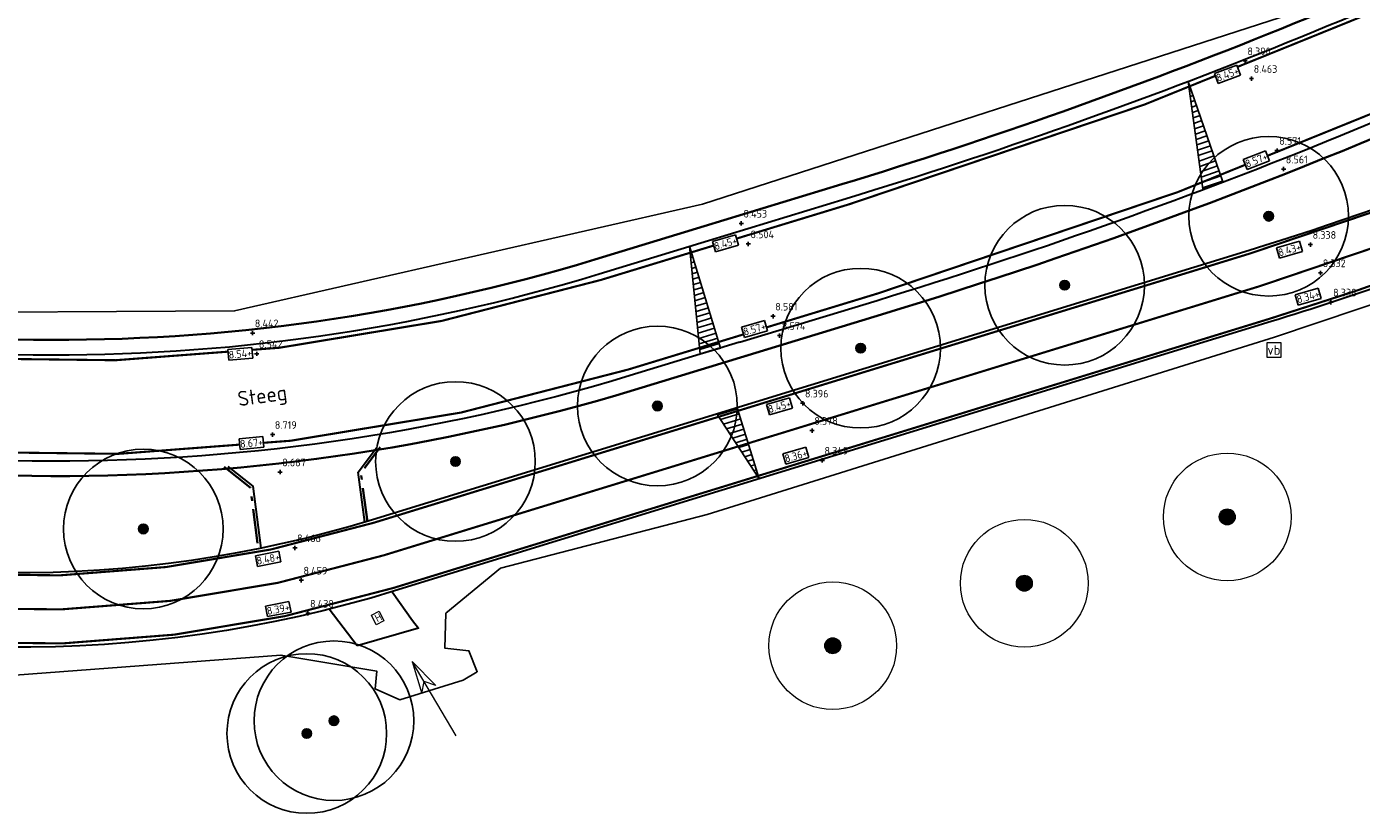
# Model space of a CAD drawing. Header units: metres. Extents: x 158962 to 159595, y 404132 to 404628.
# Tile 5 of 23: x 159167 to 159230, y 404312 to 404349. Entities that reach past the tile are written whole.
import ezdxf
from ezdxf.enums import TextEntityAlignment as Align

# ---------------------------------------------------------------- set-up
doc = ezdxf.new("R2010")
doc.units = ezdxf.units.M
for name, pattern in [('VH-OPSLUITBAND_120X250', [26, 16, -4, 2, -4]), ('VW-1-3_STREEP', [4, 1, -3]), ('VW-30-270_STREEP', [3, 0.3, -2.7])]:
    doc.linetypes.add(name, pattern=pattern)
doc.layers.get('Defpoints').update_dxf_attribs({"color": 171})
for name, color, linetype, lineweight in [('B-WE-GR-BOOM-S', 90, 'Continuous', 25), ('B-WE-GR-BOOM-S (ingemeten)', 90, 'Continuous', 25), ('B-WE-IE-MEUBILAIR_WEGMEUBILAIR_VERKEERSBORD-S', 7, 'Continuous', 25), ('B-WE-OG-HOOGTEPUNT-S', 7, 'Continuous', 25), ('B-WE-OG-HOOGTEPUNT-T18', 10, 'Continuous', 18), ('B-WE-OG-TOPOGRAFIE-T35', 7, 'Continuous', 35), ('B-WE-OG-TOPOGRAFIE_INRIT-G', 10, 'Continuous', 18), ('N-WE-GW-HOOGTE_AFWERKHOOGTE-T25', 7, 'Continuous', 25), ('N-WE-VH-HALFVERHARDING_GRASBETONSTEEN-G', 7, 'Continuous', 35), ('N-WE-VH-KANTOPSLUITING_OPSLUITBAND_120X250-G', 4, 'VH-OPSLUITBAND_120X250', 35), ('N-WE-VH-KANTVERHARDING-G', 7, 'Continuous', 30), ('N-WE-VH-T18', 7, 'Continuous', 18), ('N-WE-VW-MARKERING_LANGS_STREEP_13_010-G', 7, 'VW-1-3_STREEP', 13), ('N-WE-VW-MARKERING_LANGS_STREEP_30270_010-G', 7, 'VW-30-270_STREEP', 13), ('N-WE-VW-MARKERING_LANGS_STREEP_DOORGETROKKEN_010-G', 7, 'Continuous', 13)]:
    doc.layers.add(name, color=color, linetype=linetype, lineweight=lineweight)
doc.layers.add('Iv-a-afwateringsprofiel', color=5, linetype='Continuous')
doc.styles.add('NLCS-ISO', font='NLCS-ISO.TTF')
doc.styles.add('NLCS-ISO-M200-T18', font='NLCS-ISO.TTF', dxfattribs={"height": 0.36})
doc.styles.add('NLCS-ISO-M200-T35', font='NLCS-ISO.TTF', dxfattribs={"height": 0.7})

# ---------------------------------------------------------------- blocks, each defined once
blk = doc.blocks.new('inrit')
at = {"linetype": 'Continuous'}
for p, q in [((0, 0), (4.064, 0)), ((4.064, 0), (2.532, 0.38)), ((2.532, 0.38), (2.971, 0)), ((4.064, 0), (2.532, -0.38)), ((2.532, -0.38), (2.971, 0))]:
    blk.add_line(p, q, dxfattribs=at)
blk = doc.blocks.new('SGR-BOOM_GBKN-SO')
at = {"linetype": 'ByBlock', "lineweight": 18}
h = blk.add_hatch(color=0, dxfattribs=at)
h.dxf.hatch_style = 1
edge = h.paths.add_edge_path()
edge.add_arc((0, 0), 0.25, 0, 360)
at = {"color": 0, "linetype": 'ByBlock', "lineweight": 18}
for radius in [2, 0.25]:
    blk.add_circle((0, 0), radius, dxfattribs=at)
at = {"color": 0, "linetype": 'ByBlock', "lineweight": 18, "style": 'NLCS-ISO'}
blk.add_attdef('SOORT', (2.5, 0), '', height=1.5, dxfattribs=at)
blk = doc.blocks.new('SGR-BOOM_01')
at = {"ltscale": 0.1}
h = blk.add_hatch(color=256, dxfattribs=at)
edge = h.paths.add_edge_path()
edge.add_arc((0, 0), 0.15, 0, 360)
for radius in [2.5, 0.045]:
    blk.add_circle((0, 0), radius)
blk.add_circle((0, 0), 0.15, dxfattribs=at)
blk = doc.blocks.new('SOG-HOOGTEPUNT-SO')
for p, q in [((-0.5, 0), (0.5, 0)), ((0, 0.5), (0, -0.5))]:
    blk.add_line(p, q)
blk = doc.blocks.new('*U732')
h = blk.add_hatch()
h.set_pattern_fill('AMO-BODEM_LEEM', color=256, scale=0.1, angle=135, pattern_type=2)
h.set_pattern_definition([(270, (0.5, -1.5295), (0.25, -6e-17), [])])
h.paths.add_polyline_path([(3.5, 0), (3.5, 1), (0, 0)])
blk.add_lwpolyline([(3.5, 0), (3.5, 1), (0, 0)], close=True)
blk = doc.blocks.new('*U735')
h = blk.add_hatch()
h.set_pattern_fill('AMO-BODEM_LEEM', color=256, scale=0.1, angle=135, pattern_type=2)
h.set_pattern_definition([(270, (2.00026, -1.5295), (0.25, -6e-17), [])])
h.paths.add_polyline_path([(5, 0), (5, -1), (0, 0)])
blk.add_lwpolyline([(5, 0), (5, -1), (0, 0)], close=True)
blk = doc.blocks.new('SIE-WEG_VERKEERSBORD-SO')
at = {"color": 0, "linetype": 'ByBlock', "lineweight": 18}
blk.add_lwpolyline([(-1.125, -1.125), (1.125, -1.125), (1.125, 1.125), (-1.125, 1.125)], close=True, dxfattribs=at)
at = {"color": 0, "linetype": 'ByBlock', "lineweight": 18, "style": 'NLCS-ISO'}
blk.add_text('vb', height=1.5, dxfattribs=at).set_placement((0, 0), align=Align.MIDDLE_CENTER)

msp = doc.modelspace()

# ---------------------------------------------------------------- linework, layer by layer
at = {"layer": 'Defpoints'}
for points in [[(159248.339, 404359.528), (159225.968, 404349.52), (159198.846, 404340.747), (159176.864, 404335.734), (159160.241, 404335.642), (159146.778, 404337.508), (159134.796, 404341.271), (159110.677, 404349.558), (159070.667, 404363.84)], [(159076.753, 404345.557), (159111.635, 404333.884), (159112.937, 404334.592), (159114.065, 404333.599), (159115.931, 404333.613), (159117.179, 404332.466), (159149.358, 404321.323), (159165.086, 404318.511), (159179.046, 404319.565), (159183.549, 404318.802), (159183.469, 404317.98), (159184.623, 404317.468), (159187.602, 404318.383), (159188.261, 404318.78), (159187.876, 404319.767), (159186.742, 404319.884), (159186.784, 404321.53), (159189.352, 404323.652), (159199.065, 404326.163), (159225.699, 404334.506), (159237.733, 404338.537)]]:
    msp.add_lwpolyline(points, dxfattribs=at)
at = {"layer": 'N-WE-VH-HALFVERHARDING_GRASBETONSTEEN-G'}
for points in [[(159381.51, 404440.163), (159377.772, 404436.191, -0.085818), (159333.7, 404403.061), (159245.916, 404358.095, -0.044387), (159205.379, 404341.684), (159198.922, 404339.715), (159193.779, 404338.147, -0.155199), (159141.165, 404338.777), (159005.614, 404383.687, 0.100467), (158972.749, 404387.638, 0.100467)], [(159207.246, 404335.562), (159195.645, 404332.025, -0.155199), (159139.152, 404332.702), (159003.601, 404377.611, 0.093522), (158975.373, 404381.4, 0.093522)], [(159200.789, 404333.593), (159207.246, 404335.562, 0.030249), (159235.93, 404346.242, 0.030249)]]:
    msp.add_lwpolyline(points, format="xyb", dxfattribs=at)
at = {"layer": 'N-WE-VH-KANTOPSLUITING_OPSLUITBAND_120X250-G', "ltscale": 0.1, "flags": 128}
for points in [[(159183.104, 404325.827), (159182.803, 404328.12), (159183.706, 404329.329)], [(159176.377, 404328.41), (159177.607, 404327.439), (159177.985, 404324.557)]]:
    msp.add_lwpolyline(points, dxfattribs=at)
at = {"layer": 'N-WE-VH-KANTVERHARDING-G'}
for points in [[(159539.074, 404612.556, -0.024921), (159506.431, 404568.982), (159456.553, 404508.888, -0.018201), (159403.383, 404449.375), (159369.507, 404414.129, -0.104938), (159346.659, 404398.628), (159321.392, 404388.33, 0.0216), (159317.193, 404386.403), (159266.471, 404360.422, 0.071669), (159258.676, 404354.898, -0.073217), (159251.53, 404349.867), (159247.456, 404347.812, -0.042275), (159224.517, 404338.577), (159183.351, 404325.923, -0.155354), (159149.07, 404326.266), (159006.927, 404373.097, 0.085931), (158975.368, 404377.764)], [(158975.368, 404387.107, -0.003403), (158976.49, 404387.155, -0.089181), (159005.394, 404383.022), (159140.945, 404338.113, 0.155199), (159193.983, 404337.477), (159199.127, 404339.045), (159205.583, 404341.014, 0.044387), (159246.235, 404357.472), (159334.019, 404402.438, 0.085818), (159378.281, 404435.711), (159382.02, 404439.684)], [(159200.585, 404334.263), (159207.041, 404336.232, 0.044387), (159248.515, 404353.021), (159336.298, 404397.987, 0.085818), (159381.923, 404432.285), (159385.661, 404436.257)], [(159200.585, 404334.263), (159195.441, 404332.694, -0.155199), (159139.372, 404333.367), (159003.821, 404378.276, 0.093418), (158975.368, 404382.101, 0.093418)], [(159237.45, 404339.447, -0.021058), (159225.545, 404335.232), (159184.38, 404322.577, -0.155354), (159147.975, 404322.942), (159005.832, 404369.772, 0.086172), (158975.368, 404374.263, 0.086172)]]:
    msp.add_lwpolyline(points, format="xyb", dxfattribs=at)
for points in [[(159182.985, 404325.812), (159182.678, 404328.153), (159183.536, 404329.301)], [(159176.552, 404328.425), (159177.72, 404327.503), (159178.103, 404324.581)], [(159184.268, 404322.543), (159185.219, 404321.188), (159185.512, 404320.833), (159182.625, 404319.996)], [(159182.625, 404319.996), (159181.307, 404321.722)]]:
    msp.add_lwpolyline(points, dxfattribs=at)
at = {"layer": 'N-WE-VW-MARKERING_LANGS_STREEP_13_010-G', "const_width": 0.1, "flags": 128}
for points in [[(159533.891, 404612.556, -0.016765), (159513.763, 404585.567), (159490.316, 404556.232, -0.020167), (159397.723, 404449.515), (159385.442, 404436.463), (159381.704, 404432.49, -0.085818), (159336.162, 404398.254), (159248.378, 404353.289, -0.044258), (159207.079, 404336.557), (159195.354, 404332.981, -0.155199), (159139.467, 404333.651), (159003.916, 404378.561, 0.093367), (158975.368, 404382.401)], [(158975.368, 404386.807, -0.003449), (158976.501, 404386.855, -0.089181), (159005.299, 404382.737), (159140.85, 404337.828, 0.155199), (159194.07, 404337.19), (159205.754, 404340.753, 0.044299), (159246.372, 404357.205), (159334.156, 404402.171, 0.085818), (159378.5, 404435.505), (159382.238, 404439.478), (159394.519, 404452.53, 0.020167), (159486.879, 404558.98), (159510.326, 404588.314, 0.015225), (159528.521, 404612.556, 0.015225)]]:
    msp.add_lwpolyline(points, format="xyb", dxfattribs=at)
at = {"layer": 'N-WE-VW-MARKERING_LANGS_STREEP_30270_010-G', "const_width": 0.1, "flags": 128}
msp.add_lwpolyline([(159541.182, 404612.556, -0.025459), (159507.778, 404567.864), (159457.899, 404507.77, -0.018201), (159404.644, 404448.163), (159370.769, 404412.916, -0.104938), (159347.32, 404397.007), (159322.053, 404386.71, 0.0216), (159317.991, 404384.846), (159267.269, 404358.864, 0.071669), (159259.881, 404353.629, -0.073217), (159252.318, 404348.305), (159248.244, 404346.25, -0.042275), (159225.031, 404336.904), (159183.865, 404324.25, -0.155354), (159148.523, 404324.604), (159006.38, 404371.435, 0.086049), (158975.368, 404376.013)], format="xyb", dxfattribs=at)
at = {"layer": 'N-WE-VW-MARKERING_LANGS_STREEP_DOORGETROKKEN_010-G', "const_width": 0.1, "flags": 128}
for points in [[(159539.254, 404612.556, -0.024968), (159506.547, 404568.886), (159456.668, 404508.792, -0.018201), (159403.491, 404449.271), (159369.615, 404414.025, -0.104938), (159346.716, 404398.489), (159321.449, 404388.191, 0.0216), (159317.262, 404386.27), (159266.54, 404360.288, 0.071669), (159258.779, 404354.789, -0.073217), (159251.597, 404349.733), (159247.524, 404347.678, -0.042275), (159224.561, 404338.434), (159183.395, 404325.78, -0.155354), (159149.023, 404326.124), (159006.88, 404372.954, 0.085941), (158975.368, 404377.614)], [(159237.394, 404339.586, -0.021058), (159225.501, 404335.375), (159184.335, 404322.721, -0.155354), (159148.022, 404323.085), (159005.879, 404369.915, 0.086161), (158975.368, 404374.413, 0.086161)]]:
    msp.add_lwpolyline(points, format="xyb", dxfattribs=at)

# ---------------------------------------------------------------- block references
at = {"layer": 'B-WE-GR-BOOM-S', "xscale": 1.5, "yscale": 1.5, "zscale": 1.5}
for p in [(159223.486, 404326.056), (159213.956, 404322.94), (159204.956, 404320.006)]:
    msp.add_blockref('SGR-BOOM_GBKN-SO', p, dxfattribs=at)
at = {"layer": 'B-WE-GR-BOOM-S (ingemeten)', "xscale": 1.5, "yscale": 1.5, "zscale": 1.5}
for p in [(159225.433, 404340.183, 8.632), (159215.85, 404336.943, 8.659), (159206.269, 404333.985, 8.637), (159196.725, 404331.266, 8.828), (159187.241, 404328.66, 8.822), (159172.584, 404325.492, 8.815), (159180.259, 404315.881, 7.938), (159181.532, 404316.479, 8.088)]:
    msp.add_blockref('SGR-BOOM_01', p, dxfattribs=at)
at = {"layer": 'B-WE-IE-MEUBILAIR_WEGMEUBILAIR_VERKEERSBORD-S', "xscale": 0.3, "yscale": 0.3, "zscale": 0.3}
msp.add_blockref('SIE-WEG_VERKEERSBORD-SO', (159225.676, 404333.899, 8.364), dxfattribs=at)
at = {"layer": 'B-WE-OG-HOOGTEPUNT-S', "xscale": 0.2, "yscale": 0.2, "zscale": 0.2}
for p in [(159224.328, 404347.479, 8.39), (159224.623, 404346.648, 8.463), (159225.825, 404343.264, 8.571), (159226.133, 404342.397, 8.561), (159200.663, 404339.849, 8.453), (159200.994, 404338.879, 8.504), (159227.391, 404338.853, 8.338), (159227.865, 404337.52, 8.332), (159228.353, 404336.144, 8.338), (159202.155, 404335.482, 8.581), (159177.714, 404334.696, 8.442), (159202.465, 404334.575, 8.574), (159177.907, 404333.72, 8.542), (159203.55, 404331.397, 8.396), (159178.655, 404329.922, 8.719), (159203.989, 404330.112, 8.378), (159204.467, 404328.713, 8.349), (159179.001, 404328.163, 8.687), (159179.703, 404324.6, 8.466), (159180.002, 404323.08, 8.459), (159180.308, 404321.527, 8.438)]:
    msp.add_blockref('SOG-HOOGTEPUNT-SO', p, dxfattribs=at)
at = {"layer": 'B-WE-OG-TOPOGRAFIE_INRIT-G', "rotation": 120.5099511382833}
msp.add_blockref('inrit', (159187.274, 404315.767), dxfattribs=at)
at = {"layer": 'Iv-a-afwateringsprofiel', "rotation": 107.0872649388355}
msp.add_blockref('*U732', (159201.505, 404327.842), dxfattribs=at)

# ---------------------------------------------------------------- texts
at = {"layer": 'B-WE-OG-HOOGTEPUNT-T18', "style": 'NLCS-ISO'}
for s, p in [('8.390', (159224.431, 404347.751, 8.39)), ('8.463', (159224.726, 404346.92, 8.463)), ('8.571', (159225.927, 404343.536, 8.571)), ('8.561', (159226.235, 404342.669, 8.561)), ('8.453', (159200.765, 404340.121, 8.453)), ('8.504', (159201.096, 404339.151, 8.504)), ('8.338', (159227.494, 404339.125, 8.338)), ('8.332', (159227.967, 404337.792, 8.332)), ('8.338', (159228.456, 404336.416, 8.338)), ('8.581', (159202.257, 404335.754, 8.581)), ('8.442', (159177.817, 404334.968, 8.442)), ('8.574', (159202.567, 404334.847, 8.574)), ('8.542', (159178.009, 404333.992, 8.542)), ('8.396', (159203.653, 404331.669, 8.396)), ('8.719', (159178.757, 404330.194, 8.719)), ('8.378', (159204.092, 404330.384, 8.378)), ('8.349', (159204.57, 404328.985, 8.349)), ('8.687', (159179.104, 404328.435, 8.687)), ('8.466', (159179.805, 404324.872, 8.466)), ('8.459', (159180.105, 404323.352, 8.459)), ('8.438', (159180.411, 404321.799, 8.438))]:
    msp.add_text(s, height=0.36, rotation=359.89083, dxfattribs=at).set_placement(p)
at = {"layer": 'B-WE-OG-TOPOGRAFIE-T35', "style": 'NLCS-ISO-M200-T35'}
msp.add_text('Steeg', height=0.7, rotation=7.78594, dxfattribs=at).set_placement((159178.184, 404331.65), align=Align.MIDDLE)

# ---------------------------------------------------------------- next in the draw order: texts
at = {"layer": 'N-WE-GW-HOOGTE_AFWERKHOOGTE-T25', "char_height": 0.36, "width": 0.97783, "attachment_point": 5, "style": 'NLCS-ISO-M200-T18', "bg_fill": 19, "box_fill_scale": 1.2, "bg_fill_color": 256, "bg_fill_transparency": 0}
for s, insert, rotation in [('8.45+', (159223.496, 404346.852), 20.54055), ('8.57+', (159224.851, 404342.82), 21.57178), ('8.45+', (159199.926, 404338.908), 15.98152), ('8.43+', (159226.411, 404338.61), 15.98152), ('8.34+', (159227.281, 404336.409), 15.98152), ('8.57+', (159201.284, 404334.888), 15.98152), ('8.54+', (159177.138, 404333.718), 5.40333), ('8.45+', (159202.455, 404331.251), 15.98152), ('8.67+', (159177.664, 404329.529), 5.40333), ('8.36+', (159203.229, 404328.93), 15.98152), ('8.48+', (159178.444, 404324.088), 11.14681), ('8.39+', (159178.919, 404321.728), 11.14681)]:
    msp.add_mtext(s, dxfattribs=dict(at, insert=insert, rotation=rotation))
at = {"layer": 'N-WE-VH-T18', "insert": (159183.387, 404321.408), "char_height": 0.36, "width": 0.26134, "attachment_point": 1, "rotation": 27.12495, "style": 'NLCS-ISO-M200-T18', "bg_fill": 19, "box_fill_scale": 1.2, "bg_fill_color": 256, "bg_fill_transparency": 0}
msp.add_mtext('\\pi0.02267;H', dxfattribs=at)

# ---------------------------------------------------------------- next in the draw order: block references
at = {"layer": 'Iv-a-afwateringsprofiel'}
for p, rotation in [((159221.651, 404346.519), 289.0420505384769), ((159198.236, 404338.774), 286.957029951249)]:
    msp.add_blockref('*U735', p, dxfattribs=dict(at, rotation=rotation))

doc.saveas('drawing.dxf')
